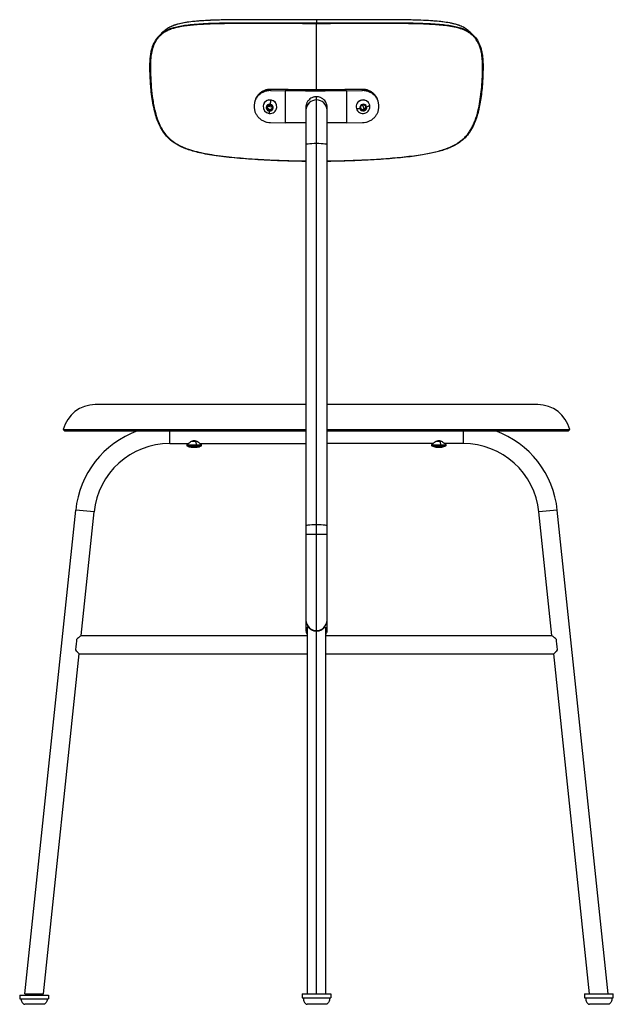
# Paper-space layout '_Left' of a CAD drawing. Header units: millimetres. Extents: x -226 to 226, y -5 to 743.
import ezdxf

# ---------------------------------------------------------------- set-up
doc = ezdxf.new("R2010")
doc.units = ezdxf.units.MM

psp = doc.layouts.new('_Left')

# ---------------------------------------------------------------- linework, layer by layer
at = {"color": 7, "linetype": 'Continuous', "lineweight": 25}
for p, q in [((0, 742.91), (0, 740.61)), ((-115.86, 734.37), (-116.84, 733.54)), ((0, 690.04), (0, 740)), ((116.78, 733.44), (116.03, 734.11)), ((116.86, 733.52), (116.08, 734.19)), ((-34.57, 690.34), (-35.04, 689.13)), ((-35.04, 689.13), (-23.73, 688.97)), ((-23.73, 688.97), (-23.73, 664.71)), ((22.71, 688.96), (35.04, 689.13)), ((22.71, 688.96), (22.71, 664.7)), ((35.04, 689.13), (34.57, 690.34)), ((-46.21, 682.76), (-46.68, 681.55)), ((0, 3), (0, 684.47)), ((34.1, 681.93), (34.12, 681.84)), ((46.68, 681.55), (46.21, 682.76)), ((-40.39, 678.48), (-40.42, 678.39)), ((-37.7, 675.36), (-37.43, 677.58)), ((-37.56, 675.86), (-37.7, 675.36)), ((-35.86, 673.99), (-37.7, 675.36)), ((-37.56, 675.86), (-37.34, 677.62)), ((-35.71, 674.49), (-37.56, 675.86)), ((-37.43, 677.58), (-35.32, 678.43)), ((-35.36, 676.99), (-37.42, 676.97)), ((-33.74, 674.84), (-35.86, 673.99)), ((-35.71, 674.49), (-35.86, 673.99)), ((-33.68, 675.31), (-35.71, 674.49)), ((-35.36, 676.99), (-33.54, 676.48)), ((-35.32, 678.43), (-33.47, 677.06)), ((-33.47, 677.06), (-33.74, 674.84)), ((-33.48, 677.02), (-33.49, 677.07)), ((-30.34, 675.44), (-30.32, 675.53)), ((-30.32, 675.53), (-30.15, 676.32)), ((-30.15, 676.32), (-30.18, 676.23)), ((-8, 677.91), (-8, 280.07)), ((8, 280.07), (8, 677.91)), ((30.32, 675.53), (30.34, 675.44)), ((33.35, 675.64), (33.99, 677.8)), ((34.95, 674.05), (33.35, 675.64)), ((34.8, 674.55), (33.43, 675.91)), ((33.99, 677.8), (36.23, 678.38)), ((37.04, 675.13), (34.8, 674.55)), ((34.8, 674.55), (34.95, 674.05)), ((37.18, 674.62), (34.95, 674.05)), ((35.36, 676.99), (35.09, 678.08)), ((35.36, 676.99), (35.92, 674.84)), ((36.23, 678.38), (37.82, 676.79)), ((37.59, 677.01), (37.04, 675.13)), ((37.04, 675.13), (37.18, 674.62)), ((37.82, 676.79), (37.18, 674.62)), ((40.42, 678.39), (40.39, 678.48)), ((-35.04, 664.87), (-23.73, 664.71)), ((-8, 664.61), (-23.73, 664.71)), ((22.71, 664.7), (8, 664.63)), ((22.71, 664.7), (35.04, 664.87)), ((-8, 450.65), (-168.22, 450.65)), ((168.22, 450.65), (8, 450.65)), ((-192.5, 431.62), (-8, 431.62)), ((-191.5, 430.62), (-192.5, 431.62)), ((-191.5, 430.62), (-8, 430.62)), ((-111.49, 421), (-111.49, 430.62)), ((8, 431.62), (192.5, 431.62)), ((8, 430.62), (191.5, 430.62)), ((111.49, 430.62), (111.49, 421)), ((191.5, 430.62), (192.5, 431.62)), ((-111.49, 421), (-97.57, 421)), ((-97.57, 421), (-98.51, 420.06)), ((-98.51, 420.06), (-87.49, 420.06)), ((-98.37, 419.26), (-87.63, 419.26)), ((-90.64, 422.57), (-95.32, 422.57)), ((-92.1, 422.57), (-91.35, 420.06)), ((-87.49, 420.06), (-88.43, 421)), ((-88.43, 421), (-8, 421)), ((88.41, 421), (8, 421)), ((88.41, 421), (87.49, 420.08)), ((87.49, 420.08), (98.51, 420.08)), ((87.63, 419.27), (98.37, 419.27)), ((95.33, 422.59), (90.69, 422.59)), ((93.79, 422.59), (94.44, 420.08)), ((98.51, 420.08), (97.59, 421)), ((111.49, 421), (97.59, 421)), ((-221.72, 3), (-183.09, 370.53)), ((-169.17, 369.06), (-183.09, 370.53)), ((-179.03, 275.23), (-169.17, 369.06)), ((183.09, 370.53), (169.17, 369.06)), ((179.03, 275.23), (169.17, 369.06)), ((221.72, 3), (183.09, 370.53)), ((8, 351.9), (-8, 351.9)), ((-7, 281.61), (-7, 3)), ((7, 3), (7, 281.6)), ((-179.03, 275.23), (-7, 275.23)), ((7, 275.23), (179.03, 275.23)), ((-207.65, 3), (-180.5, 261.23)), ((-180.5, 261.23), (-7, 261.23)), ((7, 261.23), (180.5, 261.23)), ((207.65, 3), (180.5, 261.23)), ((-225.68, 2.05), (-225.68, -0.95)), ((-225.68, 2.05), (-203.68, 2.05)), ((-218.68, 3), (-218.68, 2.05)), ((-210.68, 3), (-210.68, 2.05)), ((-203.68, 2.05), (-203.68, -0.95)), ((-11, 3), (-11, 0)), ((-11, 3), (11, 3)), ((-11, 0), (11, 0)), ((-10.99, 3), (-10.99, 0)), ((11, 3), (11, 0)), ((203.68, 3), (203.68, 0)), ((203.68, 3), (225.68, 3)), ((203.68, 0), (225.68, 0)), ((225.38, 3), (225.38, 0)), ((225.68, 0), (225.68, 3)), ((-225.68, -0.95), (-203.68, -0.95))]:
    psp.add_line(p, q, dxfattribs=at)
at = {"color": 7, "linetype": 'Continuous', "lineweight": 25, "flags": 128}
for points in [[(-8, 648.31), (-7.8, 648.5), (-7.21, 648.68), (-6.25, 648.83), (-4.99, 648.97), (-3.47, 649.07), (-1.78, 649.13), (0, 649.15)], [(0, 649.15), (1.78, 649.13), (3.47, 649.07), (4.99, 648.97), (6.25, 648.83), (7.21, 648.68), (7.8, 648.5), (8, 648.31)], [(95.08, 418.32), (95.09, 418.31), (95.11, 418.29), (95.14, 418.28), (95.16, 418.27), (95.18, 418.28), (95.2, 418.29), (95.23, 418.31), (95.25, 418.33)], [(-8, 358.7), (-7.8, 358.89), (-7.21, 359.06), (-6.25, 359.22), (-4.99, 359.35), (-3.47, 359.45), (-1.78, 359.51), (0, 359.54)], [(0, 359.54), (1.78, 359.51), (3.47, 359.45), (4.99, 359.35), (6.25, 359.22), (7.21, 359.06), (7.8, 358.89), (8, 358.7)]]:
    psp.add_lwpolyline(points, dxfattribs=at)
at = {"color": 7, "linetype": 'Continuous', "lineweight": 25}
for centre, radius, start, end in [((0, 2733.41), 2043.37, 269.03071, 270.96929), ((-35.52, 676.91), 5.11, 81.50411, 172.26398), ((-35.39, 676.86), 5.26, 354.08954, 162.06529), ((41.98, 668.11), 77.99, 169.76989, 172.17208), ((-35.38, 676.77), 5.23, 354.06642, 83.2562), ((-0.1, 674.15), 7.9, 89.27673, 178.99582), ((0.13, 674.18), 7.87, 0.74875, 90.97871), ((35.27, 676.92), 5.15, 103.20163, 195.63847), ((35.34, 676.8), 5.18, 103.54646, 193.34511), ((35.46, 676.96), 5.16, 17.22105, 105.35882), ((35.49, 676.87), 5.15, 15.24204, 105.38279), ((-35.38, 677.06), 5.23, 174.06642, 263.2562), ((-35.65, 676.22), 2.54, 81.64388, 264.50467), ((-35.48, 676.75), 1.95, 173.52159, 233.8705), ((-35.56, 676.75), 1.88, 150.12956, 173.0754), ((-35.41, 676.82), 2.05, 233.34821, 291.63023), ((-23.64, 672.1), 12.36, 172.6207, 181.07843), ((-35.24, 676.92), 5.11, 261.50411, 352.26398), ((-35.52, 676.2), 2.54, 261.64388, 84.50467), ((-35.36, 676.7), 1.92, 291.61711, 335.50836), ((31.8, 682.78), 7.33, 258.14252, 279.77104), ((35.27, 676.96), 5.15, 195.24204, 285.38279), ((35.6, 676.14), 2.63, 15.9431, 192.93843), ((35.57, 676.28), 2.63, 195.9431, 12.93843), ((35.33, 676.68), 1.89, 195.40842, 225.23128), ((35.41, 676.78), 2.01, 225.62256, 284.80188), ((35.43, 676.79), 2.02, 284.12387, 343.0934), ((35.42, 677.03), 5.18, 283.54646, 13.34511), ((35.55, 676.75), 1.89, 343.42513, 15.09837), ((35.87, 683.44), 6.95, 288.99448, 311.40339), ((-168.22, 425.65), 25, 90, 166.18397), ((168.22, 425.65), 25, 13.81603, 90), ((-111.49, 363), 72, 110.08262, 174), ((111.49, 363), 72, 6, 69.91738), ((-111.49, 363), 58, 90, 174), ((-98.16, 419.71), 0.5, 135, 245.11235), ((-93, 430.82), 12.75, 245.11235, 260.16267), ((-94.03, 420.82), 3.07, 304.04597, 329.31318), ((-92.53, 419.72), 1.23, 337.82271, 16.09875), ((-93, 430.82), 12.75, 279.83733, 294.88765), ((-87.84, 419.71), 0.5, 294.88765, 45), ((87.84, 419.72), 0.5, 135, 245.11235), ((93, 430.84), 12.75, 245.11235, 260.19775), ((91.79, 420.61), 2.94, 307.97895, 332.90053), ((93.09, 419.74), 1.39, 340.49693, 14.17702), ((93, 430.84), 12.75, 279.80225, 294.88765), ((98.16, 419.72), 0.5, 294.88765, 45), ((111.49, 363), 58, 6, 90), ((-95.16, 418.45), 0.193, 263.05632, 317.06857), ((-94.28, 426.42), 8.16, 264.62586, 271.35849), ((-93.87, 428.8), 10.55, 263.76772, 276.23228), ((-91.71, 426.45), 8.2, 262.924, 265.8004), ((-91.72, 426.42), 8.17, 265.80248, 277.08356), ((-90.85, 418.44), 0.182, 234.08904, 318.35751), ((90.83, 418.38), 0.107, 267.79632, 334.80821), ((91.79, 426.89), 8.62, 264.21038, 270.8559), ((92.05, 428.45), 10.18, 263.65578, 276.34422), ((94.22, 426.92), 8.65, 263.11301, 265.91335), ((94.21, 426.89), 8.62, 265.91507, 276.89323), ((0, 286.92), 8, 180.00501, 270.00372), ((0, 286.92), 8, 269.99499, 359.99628)]:
    psp.add_arc(centre, radius, start, end, dxfattribs=at)
for points, knots in [([(-119.27, 731.13), (-119.03, 731.38), (-118.21, 732.21), (-116.61, 733.44), (-114.44, 734.78), (-111.72, 736.08), (-108.22, 737.27), (-103.84, 738.27), (-98.71, 739.08), (-92.72, 739.68), (-85.78, 740.15), (-78.87, 740.43), (-72.17, 740.59), (-65.69, 740.68), (-58.52, 740.73), (-50.67, 740.74), (-43.3, 740.74), (-36.49, 740.72), (-30.28, 740.69), (-23.66, 740.67), (-16.48, 740.64), (-8.54, 740.61), (-2.95, 740.61), (0, 740.61)], [0, 0, 0, 0, 0.0089199, 0.030337, 0.051762, 0.074808, 0.1074186, 0.1457094, 0.1883593, 0.2380371, 0.2963657, 0.3614364, 0.4094572, 0.4619996, 0.521397, 0.5858844, 0.6545401, 0.7020406, 0.7526014, 0.8063107, 0.8636984, 0.9280406, 1, 1, 1, 1]), ([(0, 742.91), (-3.14, 742.91), (-9.06, 742.91), (-17.45, 742.94), (-25, 742.97), (-31.93, 743), (-38.42, 743.02), (-44.54, 743.03), (-51.02, 743.03), (-57.79, 743), (-64.67, 742.95), (-70.9, 742.86), (-77.39, 742.7), (-84.13, 742.41), (-90.94, 741.94), (-96.82, 741.33), (-101.85, 740.51), (-106.15, 739.51), (-109.58, 738.32), (-112.23, 737.01), (-114.64, 735.56), (-116, 734.21), (-116.78, 733.44)], [0, 0, 0, 0, 0.078204, 0.147325, 0.208863, 0.266421, 0.320218, 0.370841, 0.41929, 0.482436, 0.540552, 0.592046, 0.639229, 0.704376, 0.762779, 0.812531, 0.855261, 0.893651, 0.926386, 0.949558, 0.971138, 1, 1, 1, 1]), ([(0, 742.91), (-2.31, 742.91), (-6.47, 742.91), (-12.04, 742.92), (-16.39, 742.94), (-19.99, 742.95), (-24.4, 742.97), (-29.95, 742.99), (-42.36, 743.03), (-57.05, 743.04), (-73.93, 742.84), (-85.08, 742.39), (-93.96, 741.66), (-99.13, 740.98), (-102.83, 740.25), (-105.16, 739.71), (-107.44, 739.04), (-109.77, 738.19), (-112.09, 737.08), (-114.21, 735.83), (-115.39, 734.79), (-115.86, 734.37)], [0, 0, 0, 0, 0.058154, 0.104961, 0.140439, 0.167964, 0.195708, 0.251708, 0.308086, 0.509504, 0.623913, 0.738254, 0.795369, 0.85347, 0.873443, 0.893664, 0.915963, 0.935773, 0.958351, 0.983572, 1, 1, 1, 1]), ([(116.08, 734.19), (115.62, 734.61), (114.49, 735.62), (112.2, 737.04), (109.43, 738.35), (106.53, 739.33), (103.88, 740.02), (99.54, 740.94), (93.34, 741.74), (85.28, 742.35), (77.19, 742.71), (69.07, 742.9), (58.56, 743.01), (45.66, 743.04), (34.3, 743.01), (26.91, 742.98), (23.52, 742.96), (20.17, 742.95), (16.54, 742.94), (12.15, 742.92), (6.53, 742.91), (2.33, 742.91), (0, 742.91)], [0, 0, 0, 0, 0.0163875, 0.0396627, 0.0703332, 0.0965156, 0.1195323, 0.1420442, 0.2119423, 0.2808962, 0.3498693, 0.4189043, 0.4879355, 0.6167129, 0.7454961, 0.7744078, 0.8029559, 0.8309154, 0.8586391, 0.8943416, 0.9414594, 1, 1, 1, 1]), ([(116.03, 734.11), (115.48, 734.65), (114.34, 735.76), (112.21, 737.02), (109.6, 738.31), (106.26, 739.48), (102.08, 740.47), (97.18, 741.28), (91.43, 741.89), (84.79, 742.37), (78.19, 742.67), (71.75, 742.85), (65.45, 742.94), (58.39, 743), (50.61, 743.03), (43.26, 743.03), (36.47, 743.01), (30.28, 742.99), (23.68, 742.96), (16.5, 742.94), (8.55, 742.91), (2.96, 742.91), (0, 742.91)], [0, 0, 0, 0, 0.0203479, 0.0423364, 0.0653223, 0.0974061, 0.1348863, 0.1772636, 0.2261051, 0.2836645, 0.3480344, 0.3950168, 0.4477107, 0.5079833, 0.5740604, 0.6445645, 0.6933112, 0.7452157, 0.8004632, 0.8594608, 0.9257052, 1, 1, 1, 1]), ([(0, 742.91), (0, 742.93), (0, 742.95), (0, 742.91), (0, 742.9)], [0, 0, 0, 0, 0.7680557, 1, 1, 1, 1]), ([(0, 740.61), (3.27, 740.61), (9.43, 740.61), (18.15, 740.64), (26, 740.68), (33.19, 740.71), (39.92, 740.73), (46.25, 740.74), (52.97, 740.74), (59.95, 740.72), (66.99, 740.66), (73.27, 740.57), (79.75, 740.4), (86.46, 740.11), (93.23, 739.64), (99.08, 739.03), (104.08, 738.22), (108.34, 737.24), (111.74, 736.07), (114.41, 734.79), (116.93, 733.3), (118.39, 731.88), (119.25, 731.05)], [0, 0, 0, 0, 0.0798278, 0.1501708, 0.2127455, 0.2712526, 0.325823, 0.3772414, 0.4264149, 0.4903759, 0.5486522, 0.5996747, 0.6453119, 0.7090165, 0.7659741, 0.8142945, 0.8562026, 0.8932425, 0.9249103, 0.9475617, 0.9691926, 1, 1, 1, 1]), ([(0, 740), (0, 740.06), (0, 740.16), (0, 740.29), (0, 740.38), (0, 740.46), (0, 740.55), (0, 740.59), (0, 740.61)], [0, 0, 0, 0, 0.239457, 0.368361, 0.5, 0.631639, 0.760543, 1, 1, 1, 1]), ([(0, 740), (-0.96, 740), (-2.82, 740), (-5.54, 740), (-8.31, 740.01), (-11.25, 740.02), (-14.57, 740.03), (-18.13, 740.04), (-21.94, 740.05), (-26.77, 740.07), (-32.47, 740.1), (-39.09, 740.12), (-46.45, 740.14), (-54.6, 740.13), (-63.39, 740.09), (-72.12, 740), (-79.66, 739.8), (-85.88, 739.52), (-90.98, 739.2), (-95.87, 738.78), (-100.25, 738.25), (-103.91, 737.63), (-107.1, 736.93), (-110.22, 736.03), (-113.2, 734.81), (-116.01, 733.26), (-118.32, 731.45), (-120.2, 729.57), (-122.16, 727.06), (-123.99, 723.47), (-125.35, 718.83), (-126.14, 713.49), (-126.36, 707.52), (-126.19, 700.98), (-125.77, 693.34), (-124.95, 684.61), (-123.54, 676.47), (-121.87, 670.03), (-120.21, 665.3), (-118.1, 660.74), (-115.38, 656.47), (-112.01, 652.69), (-108, 649.59), (-103.63, 647.09), (-98.52, 644.93), (-92.71, 643.11), (-86.22, 641.63), (-78.92, 640.33), (-70.88, 639.26), (-62.11, 638.34), (-53.27, 637.59), (-44.41, 636.99), (-35.32, 636.49), (-25.93, 636.12), (-16.75, 635.86), (-10.73, 635.79), (-8, 635.75)], [0, 0, 0, 0, 0.009104, 0.017748, 0.025931, 0.035499, 0.045755, 0.057496, 0.069431, 0.082054, 0.103565, 0.123754, 0.145337, 0.17388, 0.201757, 0.22976, 0.257871, 0.274542, 0.290107, 0.307491, 0.322373, 0.333255, 0.343998, 0.354602, 0.365374, 0.376111, 0.386798, 0.394857, 0.402942, 0.418977, 0.435051, 0.451043, 0.472359, 0.493738, 0.515131, 0.54712, 0.579236, 0.595279, 0.611351, 0.627407, 0.643408, 0.659477, 0.675381, 0.691435, 0.707387, 0.728411, 0.749778, 0.771231, 0.799551, 0.82763, 0.855749, 0.884386, 0.91248, 0.942681, 0.973982, 1, 1, 1, 1]), ([(-116.86, 733.53), (-117.27, 733.13), (-118.08, 732.34), (-118.89, 731.55), (-119.3, 731.15)], [0, 0, 0, 0, 0.4999997, 1, 1, 1, 1]), ([(8, 635.76), (8.53, 635.76), (12.16, 635.78), (18.78, 635.92), (27.77, 636.18), (36.66, 636.56), (44.93, 637.02), (52.6, 637.55), (59.64, 638.13), (66.72, 638.81), (73.73, 639.62), (80.09, 640.54), (85.59, 641.53), (90.51, 642.6), (95.29, 643.88), (99.55, 645.36), (103.16, 646.92), (106.14, 648.51), (108.97, 650.34), (111.6, 652.44), (113.98, 654.86), (116, 657.46), (117.77, 660.28), (119.29, 663.28), (121.14, 667.71), (122.89, 673.6), (124.35, 680.87), (125.32, 688.27), (125.86, 694.88), (126.17, 700.72), (126.31, 705.66), (126.29, 710.58), (125.95, 714.91), (125.33, 718.64), (124.51, 721.76), (123.17, 725.23), (121.4, 728.19), (119.26, 730.55), (117.52, 732.1), (115.61, 733.46), (113.57, 734.61), (111.33, 735.6), (107.93, 736.76), (103.37, 737.78), (97.67, 738.61), (91.86, 739.14), (85.9, 739.53), (78.6, 739.84), (69.96, 740.03), (60.15, 740.11), (50.19, 740.14), (40.35, 740.13), (30.23, 740.09), (20.45, 740.05), (10.27, 740.01), (3.58, 740), (0, 740)], [0, 0, 0, 0, 0.00504, 0.034539, 0.063107, 0.090744, 0.119378, 0.142229, 0.164144, 0.186988, 0.210332, 0.231846, 0.248649, 0.263973, 0.280093, 0.296177, 0.307137, 0.31771, 0.328385, 0.339207, 0.349693, 0.360593, 0.370617, 0.381339, 0.392839, 0.41662, 0.440551, 0.464628, 0.489236, 0.505303, 0.521786, 0.537656, 0.553561, 0.564559, 0.57511, 0.585683, 0.601737, 0.609625, 0.617788, 0.625323, 0.633132, 0.641288, 0.649851, 0.668814, 0.687265, 0.706391, 0.725703, 0.745325, 0.777147, 0.808988, 0.839641, 0.872686, 0.903007, 0.936322, 0.965927, 1, 1, 1, 1]), ([(119.3, 731.15), (118.89, 731.55), (118.08, 732.34), (117.26, 733.13), (116.86, 733.53)], [0, 0, 0, 0, 0.5, 1, 1, 1, 1]), ([(-8, 635.4), (-9.05, 635.41), (-13.69, 635.43), (-21.78, 635.63), (-32.13, 635.98), (-42.05, 636.48), (-51.47, 637.1), (-60.22, 637.81), (-68.42, 638.62), (-75.91, 639.55), (-82.74, 640.62), (-88.65, 641.81), (-93.82, 643.1), (-98.37, 644.56), (-103.02, 646.43), (-107.67, 648.96), (-112.15, 652.37), (-115.81, 656.5), (-118.62, 661.04), (-120.79, 665.9), (-122.52, 671.04), (-123.9, 676.77), (-125.03, 683.17), (-125.76, 689.48), (-126.25, 695.54), (-126.54, 701.04), (-126.67, 706.17), (-126.63, 710.74), (-126.34, 714.68), (-125.82, 718.2), (-125.08, 721.26), (-124.15, 723.92), (-122.75, 726.93), (-121.1, 729.38), (-119.61, 730.8), (-119.27, 731.13)], [0, 0, 0, 0, 0.016348, 0.071998, 0.125584, 0.177103, 0.226402, 0.272591, 0.313852, 0.354996, 0.390484, 0.42197, 0.449352, 0.473712, 0.496588, 0.527442, 0.555806, 0.583436, 0.612602, 0.638556, 0.666338, 0.697592, 0.731502, 0.768988, 0.798383, 0.828166, 0.856752, 0.880413, 0.901157, 0.920248, 0.93768, 0.952158, 0.966092, 0.992157, 1, 1, 1, 1]), ([(119.25, 731.05), (119.59, 730.76), (121.13, 729.47), (122.67, 727.03), (124.07, 724.11), (124.99, 721.54), (125.73, 718.61), (126.27, 715.25), (126.59, 711.51), (126.68, 707.16), (126.57, 702.12), (126.32, 696.57), (125.87, 690.69), (125.25, 684.87), (124.36, 679.2), (123.28, 674.06), (121.99, 669.37), (120.47, 665.16), (118.48, 660.82), (115.78, 656.45), (112.03, 652.26), (107.44, 648.81), (102.87, 646.38), (98.59, 644.66), (94.76, 643.38), (90.51, 642.25), (85.73, 641.2), (80.35, 640.23), (74.28, 639.34), (67.36, 638.51), (59.51, 637.75), (50.81, 637.05), (41.48, 636.45), (31.68, 635.96), (21.48, 635.62), (13.54, 635.43), (9, 635.4), (8, 635.4)], [0, 0, 0, 0, 0.007382, 0.032952, 0.046509, 0.060604, 0.077377, 0.095597, 0.11543, 0.137645, 0.165297, 0.195836, 0.226222, 0.259145, 0.288863, 0.317026, 0.342139, 0.365314, 0.387118, 0.416697, 0.444839, 0.473891, 0.505313, 0.525115, 0.545843, 0.568389, 0.59391, 0.622264, 0.653908, 0.689837, 0.731244, 0.777073, 0.825844, 0.876721, 0.929602, 0.984487, 1, 1, 1, 1]), ([(-35.04, 689.13), (-35.86, 689.1), (-37.49, 689.04), (-39.84, 688.36), (-42.01, 687.29), (-43.9, 685.81), (-45.46, 684), (-46.62, 681.91), (-47.34, 679.64), (-47.58, 677.26), (-47.34, 674.87), (-46.63, 672.56), (-45.47, 670.43), (-43.92, 668.55), (-42.02, 666.99), (-39.85, 665.82), (-37.5, 665.05), (-35.86, 664.93), (-35.04, 664.87)], [0, 0, 0, 0, 0.062412, 0.124998, 0.187262, 0.249886, 0.312192, 0.374719, 0.43723, 0.5, 0.562412, 0.624998, 0.687262, 0.749887, 0.812192, 0.874719, 0.937229, 1, 1, 1, 1]), ([(-46.18, 682.75), (-46.15, 682.86), (-45.89, 683.72), (-44.97, 685.18), (-43.45, 687), (-41.54, 688.48), (-39.38, 689.56), (-37.02, 690.24), (-35.39, 690.3), (-34.57, 690.34)], [0, 0, 0, 0, 0.023717, 0.185815, 0.348852, 0.511057, 0.673841, 0.836583, 1, 1, 1, 1]), ([(22.71, 688.96), (14.05, 688.89), (-1.44, 688.77), (-16.92, 688.91), (-23.73, 688.97)], [0, 0, 0, 0, 0.5597491, 1, 1, 1, 1]), ([(34.57, 690.34), (35.38, 690.3), (37.01, 690.24), (39.36, 689.57), (41.53, 688.49), (43.44, 687.02), (44.96, 685.19), (45.88, 683.73), (46.15, 682.86), (46.18, 682.75)], [0, 0, 0, 0, 0.162484, 0.325422, 0.487519, 0.650556, 0.812762, 0.975545, 1, 1, 1, 1]), ([(35.04, 664.87), (35.86, 664.93), (37.49, 665.05), (39.84, 665.82), (42.01, 666.98), (43.9, 668.53), (45.46, 670.42), (46.62, 672.55), (47.34, 674.86), (47.58, 677.25), (47.34, 679.63), (46.63, 681.9), (45.47, 683.98), (43.92, 685.8), (42.02, 687.28), (39.85, 688.36), (37.5, 689.04), (35.86, 689.1), (35.04, 689.13)], [0, 0, 0, 0, 0.062412, 0.124998, 0.187262, 0.249886, 0.312192, 0.374719, 0.43723, 0.5, 0.562412, 0.624998, 0.687262, 0.749887, 0.812192, 0.874719, 0.937229, 1, 1, 1, 1]), ([(0, 684.47), (-0.34, 684.46), (-1.02, 684.43), (-2.05, 684.23), (-3.15, 683.88), (-4.4, 683.25), (-5.56, 682.36), (-6.46, 681.34), (-7.02, 680.48), (-7.52, 679.47), (-7.88, 678.23), (-8.03, 677.21), (-8, 676.72), (-8, 676.72)], [0, 0, 0, 0, 0.0803726, 0.163803, 0.2502908, 0.3552367, 0.5001061, 0.601058, 0.6843769, 0.7500469, 0.8783154, 0.9997744, 1, 1, 1, 1]), ([(8, 676.72), (7.99, 677.04), (7.96, 677.71), (7.76, 678.71), (7.39, 679.77), (6.75, 680.98), (5.82, 682.11), (4.77, 682.97), (3.89, 683.51), (2.84, 684), (1.56, 684.38), (0.51, 684.44), (0, 684.47)], [0, 0, 0, 0, 0.079853, 0.16328, 0.249746, 0.354785, 0.499542, 0.600567, 0.683872, 0.749442, 0.87815, 1, 1, 1, 1]), ([(-97.45, 421.06), (-97.44, 421.06), (-97.41, 421.09), (-97.07, 421.37), (-96.27, 422.02), (-95.07, 422.8), (-93.93, 423.23), (-92.98, 423.36), (-92.05, 423.23), (-90.91, 422.79), (-89.72, 422.01), (-88.93, 421.37), (-88.59, 421.09), (-88.56, 421.06), (-88.55, 421.06)], [0, 0, 0, 0, 0.0202631, 0.0938507, 0.2353726, 0.3708515, 0.4387007, 0.5002601, 0.564293, 0.6298289, 0.7653386, 0.9059911, 0.9797193, 1, 1, 1, 1]), ([(88.56, 421.06), (88.56, 421.07), (88.6, 421.1), (88.93, 421.38), (89.72, 422.01), (90.92, 422.8), (92.07, 423.23), (93.01, 423.36), (93.94, 423.23), (95.08, 422.79), (96.27, 422.01), (97.07, 421.38), (97.4, 421.1), (97.44, 421.07), (97.44, 421.06)], [0, 0, 0, 0, 0.013869, 0.088414, 0.231685, 0.368896, 0.437598, 0.499926, 0.564803, 0.631192, 0.768337, 0.91125, 0.985948, 1, 1, 1, 1]), ([(-7, 276.2), (-7.01, 276.22), (-7.48, 276.86), (-7.9, 278.21), (-7.91, 279.53), (-7.92, 280.07)], [0, 0, 0, 0, 0.013152, 0.593696, 1, 1, 1, 1]), ([(-6.96, 281.47), (-6.97, 281.48), (-7.08, 281.5), (-6.63, 281.51), (-6.24, 281.53)], [0, 0, 0, 0, 0.122393, 1, 1, 1, 1]), ([(-6.24, 281.53), (-6.21, 281.48), (-6.13, 281.39), (-6.01, 281.25), (-5.87, 281.11), (-5.73, 280.96), (-5.58, 280.82), (-5.42, 280.67), (-5.11, 280.4), (-4.62, 280.02), (-4, 279.64), (-3.48, 279.38), (-3.07, 279.2), (-2.65, 279.04), (-2.22, 278.91), (-1.79, 278.8), (-1.35, 278.71), (-0.9, 278.65), (-0.45, 278.61), (-0.15, 278.6), (0, 278.6)], [0, 0, 0, 0, 0.034706, 0.069657, 0.104875, 0.140385, 0.176209, 0.212368, 0.248885, 0.376037, 0.498738, 0.5595, 0.618532, 0.676012, 0.732133, 0.787101, 0.841136, 0.894469, 0.947342, 1, 1, 1, 1]), ([(0, 278.6), (0.08, 278.6), (0.23, 278.6), (0.47, 278.61), (0.7, 278.63), (0.93, 278.65), (1.16, 278.68), (1.4, 278.72), (1.63, 278.76), (1.85, 278.81), (2.32, 278.93), (3.03, 279.16), (3.87, 279.56), (4.62, 280.02), (5.15, 280.43), (5.54, 280.77), (5.8, 281.03), (6.04, 281.28), (6.18, 281.45), (6.24, 281.53)], [0, 0, 0, 0, 0.027351, 0.05474, 0.082204, 0.109776, 0.137491, 0.165385, 0.193489, 0.221838, 0.250462, 0.372158, 0.500458, 0.623131, 0.750283, 0.812557, 0.874611, 0.938122, 1, 1, 1, 1]), ([(6.24, 281.53), (6.49, 281.52), (6.93, 281.5), (6.95, 281.48), (6.96, 281.47)], [0, 0, 0, 0, 0.5531621, 1, 1, 1, 1]), ([(7.92, 280.07), (7.94, 279.81), (8.03, 278.63), (7.69, 277.26), (7.07, 276.4), (7, 276.3)], [0, 0, 0, 0, 0.196734, 0.903551, 1, 1, 1, 1]), ([(-182.36, 272.23), (-182.42, 271.69), (-182.49, 271.06), (-182.63, 269.7), (-182.71, 268.97), (-182.86, 267.5), (-182.94, 266.77), (-183.08, 265.41), (-183.15, 264.78), (-183.21, 264.23)], [0, 0, 0, 0, 0.25, 0.25, 0.5, 0.5, 0.75, 0.75, 1, 1, 1, 1]), ([(-179.03, 275.23), (-179.03, 275.23), (-179.1, 275.17), (-179.4, 274.91), (-179.62, 274.7), (-180.21, 274.17), (-180.58, 273.85), (-181.41, 273.1), (-181.87, 272.68), (-182.36, 272.23)], [0, 0, 0, 0, 0.25, 0.25, 0.5, 0.5, 0.75, 0.75, 1, 1, 1, 1]), ([(182.36, 272.23), (181.87, 272.68), (181.41, 273.1), (180.58, 273.85), (180.21, 274.17), (179.62, 274.7), (179.4, 274.91), (179.1, 275.17), (179.03, 275.23), (179.03, 275.23)], [0, 0, 0, 0, 0.25, 0.25, 0.5, 0.5, 0.75, 0.75, 1, 1, 1, 1]), ([(183.21, 264.23), (183.15, 264.78), (183.08, 265.41), (182.94, 266.77), (182.86, 267.5), (182.71, 268.97), (182.63, 269.7), (182.49, 271.06), (182.42, 271.69), (182.36, 272.23)], [0, 0, 0, 0, 0.25, 0.25, 0.5, 0.5, 0.75, 0.75, 1, 1, 1, 1]), ([(-183.21, 264.23), (-182.81, 263.79), (-182.43, 263.37), (-181.75, 262.62), (-181.46, 262.29), (-180.98, 261.76), (-180.8, 261.56), (-180.56, 261.3), (-180.5, 261.23), (-180.5, 261.23)], [0, 0, 0, 0, 0.25, 0.25, 0.5, 0.5, 0.75, 0.75, 1, 1, 1, 1]), ([(180.5, 261.23), (180.5, 261.23), (180.56, 261.3), (180.8, 261.56), (180.98, 261.76), (181.46, 262.29), (181.75, 262.62), (182.43, 263.37), (182.81, 263.79), (183.21, 264.23)], [0, 0, 0, 0, 0.25, 0.25, 0.5, 0.5, 0.75, 0.75, 1, 1, 1, 1]), ([(-221.72, 3), (-221.67, 3), (-221.54, 3), (-220.51, 3), (-218.92, 3), (-216.97, 3), (-214.68, 3), (-212.4, 3), (-210.45, 3), (-208.86, 3), (-207.83, 3), (-207.7, 3), (-207.65, 3)], [0, 0, 0, 0, 0.090174, 0.204349, 0.294762, 0.394625, 0.5, 0.605375, 0.705238, 0.795651, 0.909826, 1, 1, 1, 1]), ([(-10, 0), (-9.96, -0.62), (-9.88, -1.85), (-9.34, -3.27), (-8.68, -4.18), (-8.15, -4.65), (-7.58, -4.95), (-7.18, -4.98), (-7, -5)], [0, 0, 0, 0, 0.291125, 0.577452, 0.704337, 0.815905, 0.913214, 1, 1, 1, 1]), ([(-10, 0), (-9.96, 0), (-9.89, 0), (-9.29, 0), (-8.37, 0), (-7.12, 0), (-5.59, 0), (-3.85, 0), (-1.96, 0), (0, 0), (1.96, 0), (3.85, 0), (5.59, 0), (7.11, 0), (8.37, 0), (9.29, 0), (9.89, 0), (9.96, 0), (10, 0)], [0, 0, 0, 0, 0.06248, 0.125, 0.187472, 0.25, 0.312472, 0.375, 0.437472, 0.5, 0.562472, 0.625, 0.687472, 0.75, 0.812472, 0.874999, 0.937486, 1, 1, 1, 1]), ([(10, 0), (9.96, -0.62), (9.88, -1.85), (9.34, -3.27), (8.68, -4.18), (8.15, -4.65), (7.58, -4.95), (7.18, -4.98), (7, -5)], [0, 0, 0, 0, 0.291125, 0.577452, 0.704337, 0.815905, 0.913214, 1, 1, 1, 1]), ([(204.68, 0), (204.72, -0.62), (204.8, -1.85), (205.35, -3.27), (206, -4.18), (206.54, -4.65), (207.11, -4.95), (207.5, -4.98), (207.68, -5)], [0, 0, 0, 0, 0.291125, 0.577452, 0.704337, 0.815905, 0.913214, 1, 1, 1, 1]), ([(204.68, 0), (204.72, 0), (204.79, 0), (205.39, 0), (206.31, 0), (207.57, 0), (209.09, 0), (210.83, 0), (212.72, 0), (214.68, 0), (216.65, 0), (218.53, 0), (220.28, 0), (221.8, 0), (223.06, 0), (223.98, 0), (224.58, 0), (224.65, 0), (224.68, 0)], [0, 0, 0, 0, 0.06248, 0.125, 0.187472, 0.25, 0.312472, 0.375, 0.437472, 0.5, 0.562472, 0.625, 0.687472, 0.75, 0.812472, 0.874999, 0.937486, 1, 1, 1, 1]), ([(224.68, 0), (224.65, -0.62), (224.57, -1.85), (224.02, -3.27), (223.37, -4.18), (222.83, -4.65), (222.26, -4.95), (221.87, -4.98), (221.68, -5)], [0, 0, 0, 0, 0.291125, 0.577452, 0.704337, 0.815905, 0.913214, 1, 1, 1, 1]), ([(-224.58, -0.95), (-224.55, -1.25), (-224.48, -2.15), (-224.02, -3.27), (-223.37, -4.18), (-222.83, -4.65), (-222.26, -4.95), (-221.87, -4.98), (-221.68, -5)], [0, 0, 0, 0, 0.1660594, 0.5029024, 0.6521731, 0.7834253, 0.8979028, 1, 1, 1, 1]), ([(-204.79, -0.95), (-204.82, -1.25), (-204.89, -2.15), (-205.35, -3.27), (-206, -4.18), (-206.54, -4.65), (-207.11, -4.95), (-207.5, -4.98), (-207.68, -5)], [0, 0, 0, 0, 0.1660594, 0.5029024, 0.6521731, 0.7834253, 0.8979028, 1, 1, 1, 1])]:
    psp.add_open_spline(points, degree=3, knots=knots, dxfattribs=at)
for points in [[(-207.68, -5), (-207.79, -5), (-208.01, -5), (-209.62, -5), (-211.94, -5), (-214.68, -5), (-217.43, -5), (-219.75, -5), (-221.36, -5), (-221.58, -5), (-221.68, -5)], [(7, -5), (6.89, -5), (6.67, -5), (5.07, -5), (2.75, -5), (0, -5), (-2.75, -5), (-5.07, -5), (-6.67, -5), (-6.89, -5), (-7, -5)], [(221.68, -5), (221.58, -5), (221.36, -5), (219.75, -5), (217.43, -5), (214.68, -5), (211.94, -5), (209.62, -5), (208.01, -5), (207.79, -5), (207.68, -5)]]:
    psp.add_open_spline(points, degree=3, dxfattribs=at)

doc.saveas('drawing.dxf')
